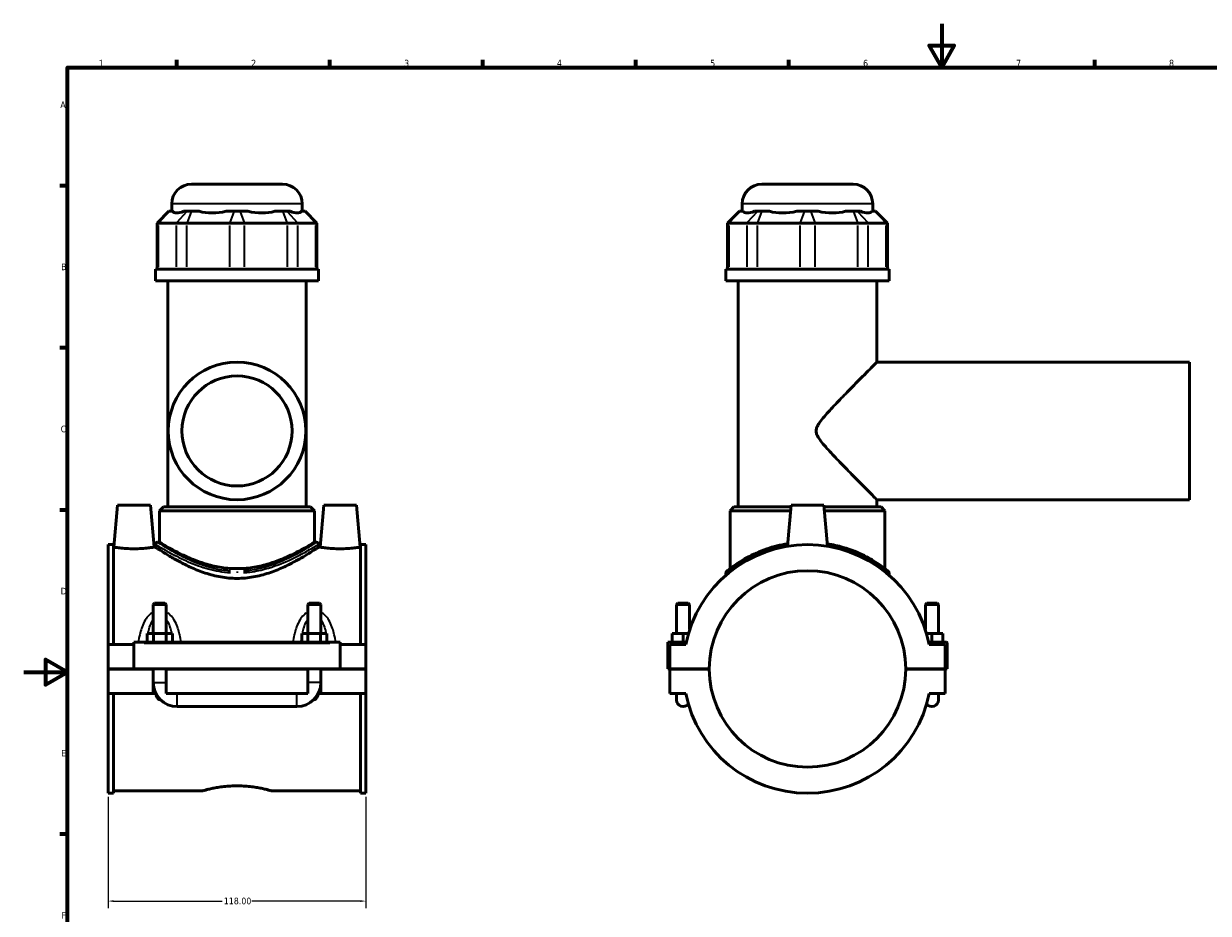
# Model space of a CAD drawing. Header units: millimetres. Extents: x 0 to 898, y -421 to 994.
# Tile 4 of 7: x 0 to 543, y 187 to 594. Entities that reach past the tile are written whole.
import ezdxf

# ---------------------------------------------------------------- set-up
doc = ezdxf.new("R2010")
doc.units = ezdxf.units.MM
for name, color, linetype, lineweight in [('Border (ANSI)', 7, 'Continuous', 70), ('Dimension (ANSI)', 7, 'Continuous', 25), ('Visible (ANSI)', 7, 'Continuous', 50), ('Visible Narrow (ANSI)', 7, 'Continuous', 35)]:
    doc.layers.add(name, color=color, linetype=linetype, lineweight=lineweight)
doc.styles.add('Note Text (ANSI)', font='tahoma.ttf')
doc.dimstyles.new('Default - mm (ANSI)', dxfattribs={"dimtxt": 3.048, "dimasz": 2.5, "dimexe": 3.175, "dimexo": 1.6002, "dimgap": 0.8, "dimtad": 0, "dimtoh": 1, "dimrnd": 1e-08, "dimzin": 4, "dimdsep": 46, "dimtxsty": 'Note Text (ANSI)', "dimcen": 0.09, "dimdle": 10, "dimclrd": 256, "dimclre": 256, "dimclrt": 256, "dimadec": 1, "dimazin": 1, "dimtfac": 1, "dimtofl": 0, "dimtmove": 0, "dimatfit": 3, "dimfxl": 1, "dimtolj": 1, "dimtzin": 4, "dimlwd": -1, "dimlwe": -1, "dimarcsym": 0})

# ---------------------------------------------------------------- blocks, each defined once
blk = doc.blocks.new('Borders Default Border')
at = {"layer": 'Border (ANSI)'}
for p, q in [((70.08, 574), (70.08, 577.45)), ((140.17, 574), (140.17, 577.45)), ((210.25, 574), (210.25, 577.45)), ((280.33, 574), (280.33, 577.45)), ((350.42, 574), (350.42, 577.45)), ((490.58, 574), (490.58, 577.45)), ((20, 519.75), (16.55, 519.75)), ((20, 445.5), (16.55, 445.5)), ((20, 371.25), (16.55, 371.25)), ((20, 222.75), (16.55, 222.75))]:
    blk.add_line(p, q, dxfattribs=at)
at = {"layer": 'Border (ANSI)', "flags": 128}
for points in [[(420.5, 594), (420.5, 574), (414.73, 584), (426.27, 584), (420.5, 574)], [(20, 20), (20, 574), (821, 574), (821, 20), (20, 20)], [(0, 297), (20, 297), (10, 302.77), (10, 291.23), (20, 297)]]:
    blk.add_lwpolyline(points, dxfattribs=at)
at = {"layer": 'Border (ANSI)', "color": 230, "true_color": 0xff0080, "char_height": 3.05, "attachment_point": 7, "style": 'Note Text (ANSI)'}
for s, insert in [('1', (34.35, 574.4)), ('2', (104.2, 574.4)), ('3', (174.26, 574.34)), ('4', (244.23, 574.4)), ('5', (314.48, 574.34)), ('6', (384.49, 574.34)), ('7', (454.6, 574.4)), ('8', (524.63, 574.33)), ('A', (16.78, 555.35)), ('B', (17.15, 481.1)), ('C', (16.95, 406.8)), ('D', (16.96, 332.6)), ('E', (17.21, 258.35)), ('F', (17.29, 184.1))]:
    blk.add_mtext(s, dxfattribs=dict(at, insert=insert))
blk = doc.blocks.new('*D8')
at = {"layer": 'Defpoints', "color": 0, "transparency": 16777216}
for p in [(38.72, 241.55), (156.72, 241.55), (156.72, 192.13)]:
    blk.add_point(p, dxfattribs=at)
at = {"layer": 'Dimension (ANSI)', "transparency": 16777216}
for p, q in [((38.72, 239.95), (38.72, 188.95)), ((156.72, 239.95), (156.72, 188.95)), ((41.22, 192.13), (90.88, 192.13)), ((154.22, 192.13), (104.56, 192.13))]:
    blk.add_line(p, q, dxfattribs=at)
for points in [[(41.22, 192.55), (41.22, 191.71), (38.72, 192.13)], [(154.22, 192.55), (154.22, 191.71), (156.72, 192.13)]]:
    blk.add_solid(points, dxfattribs=at)
at = {"layer": 'Dimension (ANSI)', "color": 230, "true_color": 0xff0080, "transparency": 16777216, "insert": (91.68, 193.72), "char_height": 3.048, "attachment_point": 1, "style": 'Note Text (ANSI)'}
blk.add_mtext('\\A1;118.00', dxfattribs=at)

msp = doc.modelspace()

# ---------------------------------------------------------------- linework, layer by layer
at = {"layer": 'Visible (ANSI)'}
for p, q in [((76.835, 520.465), (118.595, 520.465)), ((338.151, 520.465), (379.911, 520.465)), ((67.835, 508.075), (67.835, 511.465)), ((127.595, 508.075), (127.595, 511.465)), ((329.151, 508.075), (329.151, 511.465)), ((388.911, 508.075), (388.911, 511.465)), ((66.507, 508.075), (61.107, 502.675)), ((66.507, 508.075), (66.781, 508.075)), ((68.24, 508.075), (66.781, 508.075)), ((74.867, 508.075), (73.408, 508.075)), ((74.867, 508.075), (76.816, 508.075)), ((80.338, 508.075), (76.816, 508.075)), ((96.338, 508.075), (92.816, 508.075)), ((96.338, 508.075), (99.093, 508.075)), ((102.615, 508.075), (99.093, 508.075)), ((118.615, 508.075), (115.093, 508.075)), ((118.615, 508.075), (120.563, 508.075)), ((122.022, 508.075), (120.563, 508.075)), ((128.65, 508.075), (127.191, 508.075)), ((128.65, 508.075), (128.924, 508.075)), ((128.924, 508.075), (134.324, 502.675)), ((327.823, 508.075), (322.423, 502.675)), ((327.823, 508.075), (328.097, 508.075)), ((329.556, 508.075), (328.097, 508.075)), ((336.183, 508.075), (334.724, 508.075)), ((336.183, 508.075), (338.131, 508.075)), ((341.654, 508.075), (338.131, 508.075)), ((357.654, 508.075), (354.131, 508.075)), ((357.654, 508.075), (360.409, 508.075)), ((363.931, 508.075), (360.409, 508.075)), ((379.931, 508.075), (376.409, 508.075)), ((379.931, 508.075), (381.879, 508.075)), ((383.338, 508.075), (381.879, 508.075)), ((389.966, 508.075), (388.507, 508.075)), ((389.966, 508.075), (390.24, 508.075)), ((390.24, 508.075), (395.64, 502.675)), ((61.792, 502.675), (61.107, 502.675)), ((61.107, 502.675), (61.107, 481.525)), ((61.792, 502.675), (69.878, 502.675)), ((74.749, 502.675), (69.878, 502.675)), ((74.749, 502.675), (94.271, 502.675)), ((101.159, 502.675), (94.271, 502.675)), ((101.159, 502.675), (120.682, 502.675)), ((125.552, 502.675), (120.682, 502.675)), ((125.552, 502.675), (133.639, 502.675)), ((134.324, 502.675), (133.639, 502.675)), ((134.324, 502.675), (134.324, 481.525)), ((323.108, 502.675), (322.423, 502.675)), ((322.423, 502.675), (322.423, 481.525)), ((323.108, 502.675), (331.194, 502.675)), ((336.065, 502.675), (331.194, 502.675)), ((336.065, 502.675), (355.587, 502.675)), ((362.475, 502.675), (355.587, 502.675)), ((362.475, 502.675), (381.998, 502.675)), ((386.868, 502.675), (381.998, 502.675)), ((386.868, 502.675), (394.955, 502.675)), ((395.64, 502.675), (394.955, 502.675)), ((395.64, 502.675), (395.64, 481.525)), ((135.065, 481.525), (60.365, 481.525)), ((60.365, 476.215), (60.365, 481.525)), ((135.065, 476.215), (135.065, 481.525)), ((396.381, 481.525), (321.681, 481.525)), ((321.681, 476.215), (321.681, 481.525)), ((396.381, 476.215), (396.381, 481.525)), ((135.065, 476.215), (60.365, 476.215)), ((65.968, 372.715), (65.968, 476.215)), ((129.463, 372.715), (129.463, 476.215)), ((396.381, 476.215), (321.681, 476.215)), ((327.284, 372.715), (327.284, 476.215)), ((390.779, 438.965), (390.779, 476.215)), ((390.779, 438.965), (534.031, 438.965)), ((534.031, 375.965), (534.031, 438.965)), ((390.779, 375.965), (534.031, 375.965)), ((390.779, 372.715), (390.779, 375.965)), ((43.015, 373.465), (41.336, 354.265)), ((58.015, 373.465), (43.015, 373.465)), ((58.015, 373.465), (59.695, 354.265)), ((64.033, 372.715), (62.233, 370.915)), ((133.198, 370.915), (62.233, 370.915)), ((62.233, 356.497), (62.233, 370.915)), ((64.033, 372.715), (131.398, 372.715)), ((131.398, 372.715), (133.198, 370.915)), ((133.198, 356.497), (133.198, 370.915)), ((137.415, 373.465), (135.736, 354.265)), ((137.415, 373.465), (152.415, 373.465)), ((152.415, 373.465), (154.095, 354.265)), ((325.349, 372.715), (323.549, 370.915)), ((351.308, 370.915), (323.549, 370.915)), ((323.549, 344.386), (323.549, 370.915)), ((325.349, 372.715), (351.466, 372.715)), ((351.531, 373.465), (349.884, 354.642)), ((366.531, 373.465), (351.531, 373.465)), ((366.531, 373.465), (368.178, 354.642)), ((366.597, 372.715), (392.714, 372.715)), ((394.514, 370.915), (366.754, 370.915)), ((392.714, 372.715), (394.514, 370.915)), ((394.514, 344.386), (394.514, 370.915)), ((38.715, 355.381), (38.715, 309.715)), ((38.715, 355.381), (41.075, 355.381)), ((41.075, 309.715), (41.075, 355.381)), ((41.336, 354.265), (41.075, 354.265)), ((60.365, 354.265), (59.695, 354.265)), ((60.365, 355.597), (60.365, 354.265)), ((61.265, 356.497), (62.233, 356.497)), ((133.198, 356.497), (134.165, 356.497)), ((135.065, 355.597), (135.065, 354.265)), ((135.736, 354.265), (135.065, 354.265)), ((154.355, 354.265), (154.095, 354.265)), ((154.355, 309.715), (154.355, 355.381)), ((154.355, 355.381), (156.715, 355.381)), ((156.715, 355.381), (156.715, 309.715)), ((321.681, 342.459), (321.681, 341.412)), ((396.381, 342.459), (396.381, 341.412)), ((59.915, 328.515), (59.315, 327.915)), ((65.315, 327.915), (59.315, 327.915)), ((59.315, 327.915), (59.315, 314.715)), ((59.915, 328.515), (64.715, 328.515)), ((64.715, 328.515), (65.315, 327.915)), ((65.315, 327.915), (65.315, 314.715)), ((130.715, 328.515), (130.115, 327.915)), ((136.115, 327.915), (130.115, 327.915)), ((130.115, 314.715), (130.115, 327.915)), ((130.715, 328.515), (135.515, 328.515)), ((135.515, 328.515), (136.115, 327.915)), ((136.115, 314.715), (136.115, 327.915)), ((299.631, 328.515), (299.031, 327.915)), ((299.031, 327.915), (305.031, 327.915)), ((299.031, 314.715), (299.031, 327.915)), ((304.431, 328.515), (299.631, 328.515)), ((304.431, 328.515), (305.031, 327.915)), ((305.031, 316.45), (305.031, 327.915)), ((413.631, 328.515), (413.031, 327.915)), ((419.031, 327.915), (413.031, 327.915)), ((413.031, 327.915), (413.031, 316.45)), ((413.631, 328.515), (418.431, 328.515)), ((418.431, 328.515), (419.031, 327.915)), ((419.031, 327.915), (419.031, 314.715)), ((50.515, 309.715), (38.715, 309.715)), ((38.715, 298.515), (38.715, 309.715)), ((50.515, 310.215), (50.515, 310.715)), ((144.915, 310.715), (50.515, 310.715)), ((50.515, 298.515), (50.515, 310.215)), ((56.542, 310.715), (56.542, 314.715)), ((56.542, 314.715), (59.429, 314.715)), ((59.429, 310.715), (59.429, 314.715)), ((59.429, 314.715), (65.202, 314.715)), ((65.202, 310.715), (65.202, 314.715)), ((65.202, 314.715), (68.089, 314.715)), ((68.089, 310.715), (68.089, 314.715)), ((127.342, 314.715), (130.229, 314.715)), ((127.342, 310.715), (127.342, 314.715)), ((130.229, 310.715), (130.229, 314.715)), ((130.229, 314.715), (136.002, 314.715)), ((136.002, 310.715), (136.002, 314.715)), ((136.002, 314.715), (138.889, 314.715)), ((138.889, 310.715), (138.889, 314.715)), ((144.915, 310.715), (144.915, 310.215)), ((144.915, 310.215), (144.915, 298.515)), ((156.715, 309.715), (144.915, 309.715)), ((156.715, 309.715), (156.715, 298.515)), ((295.031, 310.715), (303.449, 310.715)), ((295.031, 298.515), (295.031, 310.715)), ((303.238, 309.715), (296.031, 309.715)), ((296.031, 309.715), (296.031, 298.515)), ((302.031, 314.715), (297.031, 314.715)), ((297.031, 310.715), (297.031, 314.715)), ((304.484, 314.715), (302.031, 314.715)), ((302.031, 310.715), (302.031, 314.715)), ((413.578, 314.715), (416.031, 314.715)), ((422.531, 310.715), (414.613, 310.715)), ((422.031, 309.715), (414.824, 309.715)), ((416.031, 310.715), (416.031, 314.715)), ((416.031, 314.715), (421.031, 314.715)), ((421.031, 310.715), (421.031, 314.715)), ((422.031, 298.515), (422.031, 309.715)), ((423.031, 298.515), (423.031, 310.215)), ((38.715, 298.515), (50.515, 298.515)), ((144.915, 298.515), (50.515, 298.515)), ((59.315, 298.515), (59.315, 298.415)), ((65.315, 298.515), (65.315, 298.415)), ((130.115, 298.415), (130.115, 298.515)), ((136.115, 298.415), (136.115, 298.515)), ((144.915, 298.515), (156.715, 298.515)), ((296.031, 298.515), (295.031, 298.515)), ((296.031, 298.515), (314.031, 298.515)), ((299.031, 298.415), (299.031, 298.515)), ((305.031, 298.415), (305.031, 298.515)), ((404.031, 298.515), (422.031, 298.515)), ((413.031, 298.515), (413.031, 298.415)), ((419.031, 298.515), (419.031, 298.415)), ((422.031, 298.515), (423.031, 298.515)), ((38.715, 287.215), (38.715, 298.415)), ((59.315, 298.415), (38.715, 298.415)), ((59.315, 287.215), (59.315, 298.415)), ((65.315, 298.415), (65.315, 287.215)), ((130.115, 298.415), (65.315, 298.415)), ((130.115, 287.215), (130.115, 298.415)), ((136.115, 298.415), (136.115, 287.215)), ((156.715, 298.415), (136.115, 298.415)), ((156.715, 298.415), (156.715, 287.215)), ((296.031, 298.415), (296.031, 287.215)), ((314.031, 298.415), (296.031, 298.415)), ((422.031, 298.415), (404.031, 298.415)), ((422.031, 287.215), (422.031, 298.415)), ((59.315, 287.215), (38.715, 287.215)), ((38.715, 287.215), (38.715, 241.549)), ((41.075, 241.549), (41.075, 287.215)), ((60.415, 287.215), (59.315, 287.215)), ((60.445, 287.215), (60.415, 287.215)), ((60.517, 287.215), (60.445, 287.215)), ((130.115, 287.215), (65.315, 287.215)), ((134.985, 287.215), (134.913, 287.215)), ((135.015, 287.215), (134.985, 287.215)), ((136.115, 287.215), (135.015, 287.215)), ((156.715, 287.215), (136.115, 287.215)), ((154.355, 241.549), (154.355, 287.215)), ((156.715, 287.215), (156.715, 241.549)), ((296.031, 287.215), (303.238, 287.215)), ((299.031, 287.215), (299.031, 284.215)), ((414.824, 287.215), (422.031, 287.215)), ((419.031, 284.215), (419.031, 287.215)), ((70.315, 281.215), (125.115, 281.215)), ((38.715, 241.549), (41.075, 241.549)), ((82.035, 242.665), (41.075, 242.665)), ((154.355, 242.665), (113.395, 242.665)), ((154.355, 241.549), (156.715, 241.549))]:
    msp.add_line(p, q, dxfattribs=at)
for radius in [31.5, 25.2]:
    msp.add_circle((97.715, 407.465), radius, dxfattribs=at)
for centre, radius, start, end in [((76.835, 511.465), 9, 90, 180), ((118.595, 511.465), 9, 0, 90), ((338.151, 511.465), 9, 90, 180), ((379.911, 511.465), 9, 0, 90), ((61.265, 355.597), 0.9, 90, 180), ((134.165, 355.597), 0.9, 0, 90), ((359.031, 298.465), 56.916, 11.40014, 168.59986), ((359.031, 298.465), 45, 0.06366, 179.93634), ((322.581, 342.459), 0.9, 129.64256, 180), ((395.481, 342.459), 0.9, 0, 50.35744), ((422.531, 310.215), 0.5, 0, 90), ((359.031, 298.465), 45, 180.06366, 359.93634), ((70.315, 292.215), 11, 180, 270), ((125.115, 292.215), 11, 270, 0), ((302.031, 284.215), 3, 180, 322.99024), ((359.031, 298.465), 56.916, 191.40014, 348.59986), ((416.031, 284.215), 3, 217.00976, 0)]:
    msp.add_arc(centre, radius, start, end, dxfattribs=at)
for centre, major_axis, ratio, start_param, end_param in [((97.715, 537.182), (-29.306, -29.306), 0.1989124, 6.2515619, 6.7075078), ((97.715, 537.182), (24.844, 24.844), 0.6681786, 3.5026684, 3.9586142), ((97.715, 537.182), (-24.844, 24.844), 0.6681786, 2.3245711, 2.7805169), ((97.715, 537.182), (-29.306, 29.306), 0.1989124, 2.7172702, 3.173216), ((359.031, 537.182), (-29.306, -29.306), 0.1989124, 6.2515619, 6.7075078), ((359.031, 537.182), (24.844, 24.844), 0.6681786, 3.5026684, 3.9586142), ((359.031, 537.182), (24.844, -24.844), 0.6681786, 5.4661638, 5.9221096), ((359.031, 537.182), (29.306, -29.306), 0.1989124, 5.8588629, 6.3148087)]:
    msp.add_ellipse(centre, major_axis=major_axis, ratio=ratio, start_param=start_param, end_param=end_param, dxfattribs=at)
for points, knots in [([(390.779, 375.965), (390.779, 375.965), (390.553, 376.193), (389.668, 377.085), (389.008, 377.751), (387.344, 379.43), (386.337, 380.447), (384.112, 382.698), (382.893, 383.933), (380.058, 386.812), (378.32, 388.582), (374.75, 392.247), (372.917, 394.141), (369.389, 397.874), (367.698, 399.691), (365.454, 402.382), (364.763, 403.256), (363.869, 404.659), (363.596, 405.138), (363.269, 405.93), (363.173, 406.206), (363.033, 406.799), (362.988, 407.116), (362.988, 407.814), (363.033, 408.132), (363.173, 408.725), (363.269, 409.001), (363.596, 409.793), (363.869, 410.272), (364.763, 411.675), (365.454, 412.549), (367.698, 415.24), (369.389, 417.057), (372.917, 420.789), (374.75, 422.683), (378.32, 426.348), (380.058, 428.118), (382.893, 430.998), (384.112, 432.233), (386.337, 434.484), (387.344, 435.5), (389.008, 437.18), (389.668, 437.845), (390.553, 438.738), (390.779, 438.965), (390.779, 438.965)], [5.9537054, 5.9537054, 5.9537054, 5.9537054, 6.6042471, 6.6042471, 7.2547888, 7.2547888, 7.9053304, 7.9053304, 8.5558721, 8.5558721, 9.3937568, 9.3937568, 10.2316415, 10.2316415, 11.0695261, 11.0695261, 11.4884685, 11.4884685, 11.6979396, 11.6979396, 11.8026752, 11.8026752, 11.9074108, 11.9074108, 12.0121464, 12.0121464, 12.116882, 12.116882, 12.3263531, 12.3263531, 12.7452955, 12.7452955, 13.5831801, 13.5831801, 14.4210648, 14.4210648, 15.2589495, 15.2589495, 15.9094911, 15.9094911, 16.5600328, 16.5600328, 17.2105745, 17.2105745, 17.8611162, 17.8611162, 17.8611162, 17.8611162]), ([(50.515, 353.494), (49.355, 353.494), (48.12, 353.535), (45.854, 353.682), (44.823, 353.786), (43.199, 353.979), (42.496, 354.082), (41.565, 354.226), (41.336, 354.265), (41.336, 354.265)], [2.7820433, 2.7820433, 2.7820433, 2.7820433, 3.1300999, 3.1300999, 3.4781564, 3.4781564, 3.8256107, 3.8256107, 4.173065, 4.173065, 4.173065, 4.173065]), ([(59.695, 354.265), (59.695, 354.265), (59.466, 354.226), (58.534, 354.082), (57.832, 353.979), (56.208, 353.786), (55.177, 353.682), (52.91, 353.535), (51.675, 353.494), (50.515, 353.494)], [6.9551083, 6.9551083, 6.9551083, 6.9551083, 7.3025625, 7.3025625, 7.6500168, 7.6500168, 7.9980734, 7.9980734, 8.3461299, 8.3461299, 8.3461299, 8.3461299]), ([(97.715, 339.922), (95.258, 339.922), (92.763, 340.147), (87.872, 341.006), (85.475, 341.637), (80.919, 343.143), (78.755, 344.017), (74.76, 345.819), (72.929, 346.747), (69.699, 348.482), (68.175, 349.358), (65.461, 350.98), (64.27, 351.725), (62.337, 352.96), (61.592, 353.451), (60.606, 354.103), (60.365, 354.265), (60.365, 354.265)], [0, 0, 0, 0, 0.7371889, 0.7371889, 1.4743777, 1.4743777, 2.2115666, 2.2115666, 2.9487554, 2.9487554, 3.6776612, 3.6776612, 4.406567, 4.406567, 5.1354727, 5.1354727, 5.8643785, 5.8643785, 5.8643785, 5.8643785]), ([(97.715, 344.386), (95.406, 344.386), (93.048, 344.566), (88.412, 345.263), (86.131, 345.779), (81.791, 347.024), (79.727, 347.753), (75.917, 349.267), (74.172, 350.052), (71.09, 351.53), (69.636, 352.279), (67.053, 353.671), (65.923, 354.313), (64.091, 355.375), (63.388, 355.797), (62.459, 356.358), (62.233, 356.497), (62.233, 356.497)], [0, 0, 0, 0, 0.6929235, 0.6929235, 1.3858471, 1.3858471, 2.0787706, 2.0787706, 2.7716942, 2.7716942, 3.4597103, 3.4597103, 4.1477264, 4.1477264, 4.8357425, 4.8357425, 5.5237586, 5.5237586, 5.5237586, 5.5237586]), ([(133.198, 356.497), (133.198, 356.497), (132.972, 356.358), (132.043, 355.797), (131.34, 355.375), (129.508, 354.313), (128.378, 353.671), (125.794, 352.279), (124.341, 351.53), (121.258, 350.052), (119.513, 349.267), (115.704, 347.753), (113.639, 347.024), (109.299, 345.779), (107.019, 345.263), (102.382, 344.566), (100.025, 344.386), (97.715, 344.386)], [16.5712759, 16.5712759, 16.5712759, 16.5712759, 17.259292, 17.259292, 17.9473081, 17.9473081, 18.6353242, 18.6353242, 19.3233403, 19.3233403, 20.0162639, 20.0162639, 20.7091874, 20.7091874, 21.402111, 21.402111, 22.0950345, 22.0950345, 22.0950345, 22.0950345]), ([(135.065, 354.265), (135.065, 354.265), (134.824, 354.103), (133.839, 353.451), (133.094, 352.96), (131.16, 351.725), (129.969, 350.98), (127.255, 349.358), (125.732, 348.482), (122.501, 346.747), (120.671, 345.819), (116.676, 344.017), (114.512, 343.143), (109.956, 341.637), (107.559, 341.006), (102.668, 340.147), (100.173, 339.922), (97.715, 339.922)], [17.5931355, 17.5931355, 17.5931355, 17.5931355, 18.3220412, 18.3220412, 19.050947, 19.050947, 19.7798528, 19.7798528, 20.5087585, 20.5087585, 21.2459474, 21.2459474, 21.9831363, 21.9831363, 22.7203251, 22.7203251, 23.457514, 23.457514, 23.457514, 23.457514]), ([(144.915, 353.494), (143.755, 353.494), (142.52, 353.535), (140.254, 353.682), (139.223, 353.786), (137.599, 353.979), (136.896, 354.082), (135.965, 354.226), (135.736, 354.265), (135.736, 354.265)], [0, 0, 0, 0, 0.3480565, 0.3480565, 0.6961131, 0.6961131, 1.0435674, 1.0435674, 1.3910217, 1.3910217, 1.3910217, 1.3910217]), ([(154.095, 354.265), (154.095, 354.265), (153.866, 354.226), (152.934, 354.082), (152.232, 353.979), (150.608, 353.786), (149.577, 353.682), (147.31, 353.535), (146.075, 353.494), (144.915, 353.494)], [4.173065, 4.173065, 4.173065, 4.173065, 4.5205192, 4.5205192, 4.8679735, 4.8679735, 5.2160301, 5.2160301, 5.5640866, 5.5640866, 5.5640866, 5.5640866]), ([(349.985, 355.788), (346.609, 355.253), (343.397, 354.437), (337.024, 352.286), (333.965, 350.888), (328.097, 347.706), (325.546, 345.906), (323.163, 344.095), (322.611, 343.647), (322.106, 343.235), (322.007, 343.153), (322.007, 343.152)], [18.4158133, 18.4158133, 18.4158133, 18.4158133, 19.4450446, 19.4450446, 20.6565704, 20.6565704, 22.185151, 22.185151, 22.9083504, 22.9083504, 23.3635272, 23.3635272, 23.3635272, 23.3635272]), ([(396.055, 343.152), (396.055, 343.152), (395.732, 343.425), (394.364, 344.511), (393.189, 345.416), (389.895, 347.656), (387.654, 349.034), (382.223, 351.753), (378.977, 353.091), (373.068, 354.825), (370.616, 355.384), (368.075, 355.785)], [11.6817639, 11.6817639, 11.6817639, 11.6817639, 12.5014321, 12.5014321, 13.4912706, 13.4912706, 14.6407887, 14.6407887, 15.8549962, 15.8549962, 16.6294713, 16.6294713, 16.6294713, 16.6294713]), ([(62.536, 284.438), (62.462, 284.418), (62.387, 284.407), (62.23, 284.407), (62.139, 284.422), (61.965, 284.481), (61.883, 284.524), (61.554, 284.742), (61.333, 285.036), (60.931, 285.714), (60.762, 286.156), (60.555, 286.811), (60.498, 287.012), (60.445, 287.215)], [1.30509846, 1.30509846, 1.30509846, 1.30509846, 1.32652967, 1.32652967, 1.3521115, 1.3521115, 1.37769333, 1.37769333, 1.47156899, 1.47156899, 1.61925528, 1.61925528, 1.68341738, 1.68341738, 1.68341738, 1.68341738]), ([(134.985, 287.215), (134.933, 287.012), (134.876, 286.811), (134.669, 286.156), (134.499, 285.714), (134.098, 285.036), (133.876, 284.742), (133.547, 284.524), (133.465, 284.481), (133.292, 284.422), (133.201, 284.407), (133.044, 284.407), (132.968, 284.418), (132.895, 284.438)], [0.96964196, 0.96964196, 0.96964196, 0.96964196, 1.03380406, 1.03380406, 1.18149035, 1.18149035, 1.27536601, 1.27536601, 1.30094784, 1.30094784, 1.32652967, 1.32652967, 1.34796088, 1.34796088, 1.34796088, 1.34796088]), ([(82.035, 242.665), (82.035, 242.665), (82.131, 242.692), (82.53, 242.803), (82.834, 242.886), (83.636, 243.095), (84.134, 243.221), (85.284, 243.493), (85.935, 243.637), (87.321, 243.919), (88.104, 244.065), (89.811, 244.34), (90.735, 244.469), (92.665, 244.685), (93.673, 244.771), (95.703, 244.886), (96.725, 244.914), (97.715, 244.914)], [7.1293322, 7.1293322, 7.1293322, 7.1293322, 7.426354, 7.426354, 7.7233758, 7.7233758, 8.0203977, 8.0203977, 8.3174195, 8.3174195, 8.6145087, 8.6145087, 8.9115979, 8.9115979, 9.2086871, 9.2086871, 9.5057763, 9.5057763, 9.5057763, 9.5057763]), ([(97.715, 244.914), (98.706, 244.914), (99.728, 244.886), (101.758, 244.771), (102.766, 244.685), (104.696, 244.469), (105.619, 244.34), (107.326, 244.065), (108.11, 243.919), (109.496, 243.637), (110.147, 243.493), (111.296, 243.221), (111.795, 243.095), (112.596, 242.886), (112.901, 242.803), (113.3, 242.692), (113.395, 242.665), (113.395, 242.665)], [0, 0, 0, 0, 0.2970892, 0.2970892, 0.5941784, 0.5941784, 0.8912676, 0.8912676, 1.1883568, 1.1883568, 1.4853786, 1.4853786, 1.7824004, 1.7824004, 2.0794223, 2.0794223, 2.3764441, 2.3764441, 2.3764441, 2.3764441])]:
    msp.add_open_spline(points, degree=3, knots=knots, dxfattribs=at)
at = {"layer": 'Visible Narrow (ANSI)'}
for p, q in [((127.227, 511.465), (68.203, 511.465)), ((388.543, 511.465), (329.519, 511.465)), ((66.531, 507.805), (62.041, 502.945)), ((74.618, 507.805), (70.128, 502.945)), ((76.712, 507.805), (74.852, 502.945)), ((96.234, 507.805), (94.374, 502.945)), ((99.196, 507.805), (101.056, 502.945)), ((118.718, 507.805), (120.578, 502.945)), ((120.813, 507.805), (125.303, 502.945)), ((128.899, 507.805), (133.389, 502.945)), ((327.847, 507.805), (323.357, 502.945)), ((335.934, 507.805), (331.444, 502.945)), ((338.028, 507.805), (336.168, 502.945)), ((357.55, 507.805), (355.69, 502.945)), ((360.512, 507.805), (362.372, 502.945)), ((380.034, 507.805), (381.894, 502.945)), ((382.129, 507.805), (386.619, 502.945)), ((390.215, 507.805), (394.705, 502.945)), ((61.792, 482.583), (61.792, 501.618)), ((69.878, 501.618), (69.878, 482.583)), ((74.749, 482.583), (74.749, 501.618)), ((94.271, 501.618), (94.271, 482.583)), ((101.159, 482.583), (101.159, 501.618)), ((120.682, 501.618), (120.682, 482.583)), ((125.552, 482.583), (125.552, 501.618)), ((133.639, 501.618), (133.639, 482.583)), ((323.108, 482.583), (323.108, 501.618)), ((331.194, 501.618), (331.194, 482.583)), ((336.065, 482.583), (336.065, 501.618)), ((355.587, 501.618), (355.587, 482.583)), ((362.475, 482.583), (362.475, 501.618)), ((381.998, 501.618), (381.998, 482.583)), ((386.868, 482.583), (386.868, 501.618)), ((394.955, 501.618), (394.955, 482.583)), ((97.715, 343.126), (97.715, 342.499)), ((55.235, 310.215), (140.195, 310.215)), ((59.352, 292.215), (65.278, 292.215)), ((136.078, 292.215), (130.152, 292.215)), ((70.315, 281.252), (70.315, 287.178)), ((125.115, 281.252), (125.115, 287.178))]:
    msp.add_line(p, q, dxfattribs=at)
msp.add_arc((395.481, 342.459), 0.9, 2.51787, 47.83956, dxfattribs=at)
for points, knots in [([(60.488, 355.521), (60.508, 355.509), (60.53, 355.495), (61.007, 355.199), (62.276, 354.406), (65.988, 352.244), (68.334, 350.927), (73.731, 348.249), (76.741, 346.893), (82.943, 344.688), (86.058, 343.797), (91.088, 342.901), (92.883, 342.678), (94.695, 342.559)], [-17.2305974, -17.2305974, -17.2305974, -17.2305974, -17.1593136, -17.1593136, -15.8549962, -15.8549962, -14.6407887, -14.6407887, -13.4912706, -13.4912706, -12.5014321, -12.5014321, -11.9738078, -11.9738078, -11.9738078, -11.9738078]), ([(94.768, 343.254), (92.999, 343.375), (91.247, 343.6), (86.339, 344.511), (83.299, 345.416), (77.246, 347.656), (74.309, 349.034), (69.042, 351.753), (66.753, 353.091), (63.13, 355.287), (61.891, 356.093), (61.426, 356.393), (61.404, 356.407), (61.385, 356.42)], [11.9738078, 11.9738078, 11.9738078, 11.9738078, 12.5014321, 12.5014321, 13.4912706, 13.4912706, 14.6407887, 14.6407887, 15.8549962, 15.8549962, 17.1593136, 17.1593136, 17.2305974, 17.2305974, 17.2305974, 17.2305974]), ([(134.044, 356.418), (133.845, 356.289), (133.403, 356.004), (131.67, 354.908), (130.043, 353.893), (126.046, 351.592), (123.734, 350.329), (117.956, 347.574), (114.344, 346.08), (107.86, 344.259), (105.202, 343.711), (101.872, 343.347), (101.269, 343.294), (100.663, 343.253)], [29.4964492, 29.4964492, 29.4964492, 29.4964492, 30.2234028, 30.2234028, 31.3758694, 31.3758694, 32.4538911, 32.4538911, 33.7514385, 33.7514385, 34.5726564, 34.5726564, 34.7532473, 34.7532473, 34.7532473, 34.7532473]), ([(100.736, 342.558), (101.357, 342.599), (101.975, 342.651), (105.387, 343.009), (108.11, 343.549), (114.754, 345.342), (118.456, 346.812), (124.376, 349.525), (126.746, 350.768), (130.841, 353.033), (132.508, 354.032), (134.284, 355.112), (134.738, 355.393), (134.941, 355.52)], [-34.7532473, -34.7532473, -34.7532473, -34.7532473, -34.5726564, -34.5726564, -33.7514385, -33.7514385, -32.4538911, -32.4538911, -31.3758694, -31.3758694, -30.2234028, -30.2234028, -29.4964492, -29.4964492, -29.4964492, -29.4964492]), ([(321.769, 342.531), (321.818, 342.57), (321.888, 342.626), (322.29, 342.947), (322.847, 343.388), (325.251, 345.17), (327.825, 346.943), (333.744, 350.075), (336.831, 351.451), (342.55, 353.335), (344.96, 353.977), (347.482, 354.473)], [-23.1161322, -23.1161322, -23.1161322, -23.1161322, -22.9083504, -22.9083504, -22.185151, -22.185151, -20.6565704, -20.6565704, -19.4450446, -19.4450446, -18.6630215, -18.6630215, -18.6630215, -18.6630215]), ([(370.579, 354.472), (372.281, 354.138), (373.932, 353.739), (379.153, 352.244), (382.427, 350.927), (387.906, 348.249), (390.166, 346.893), (393.49, 344.688), (394.675, 343.797), (395.866, 342.874), (396.157, 342.641), (396.293, 342.531)], [-16.3822634, -16.3822634, -16.3822634, -16.3822634, -15.8549962, -15.8549962, -14.6407887, -14.6407887, -13.4912706, -13.4912706, -12.5014321, -12.5014321, -11.9291586, -11.9291586, -11.9291586, -11.9291586]), ([(58.653, 324.087), (58.235, 323.804), (57.844, 323.481), (56.759, 322.428), (56.149, 321.612), (55.064, 319.792), (54.602, 318.775), (53.873, 316.802), (53.589, 315.855), (53.07, 313.791), (52.846, 312.67), (52.66, 311.532)], [-1.9463743, -1.9463743, -1.9463743, -1.9463743, -1.7931428, -1.7931428, -1.4871275, -1.4871275, -1.1560659, -1.1560659, -0.8674821, -0.8674821, -0.5400296, -0.5400296, -0.5400296, -0.5400296]), ([(56.999, 315.079), (57.077, 315.446), (57.161, 315.81), (57.494, 317.137), (57.783, 318.072), (58.424, 319.652), (58.755, 320.32), (59.14, 320.912)], [1.03354834, 1.03354834, 1.03354834, 1.03354834, 1.1560659, 1.1560659, 1.48712747, 1.48712747, 1.7576251, 1.7576251, 1.7576251, 1.7576251]), ([(65.491, 320.912), (65.876, 320.32), (66.207, 319.652), (66.848, 318.072), (67.136, 317.137), (67.47, 315.81), (67.553, 315.446), (67.632, 315.079)], [2.91933871, 2.91933871, 2.91933871, 2.91933871, 3.18983634, 3.18983634, 3.52089791, 3.52089791, 3.64341548, 3.64341548, 3.64341548, 3.64341548]), ([(71.97, 311.532), (71.784, 312.67), (71.56, 313.791), (71.041, 315.855), (70.757, 316.802), (70.029, 318.775), (69.567, 319.792), (68.481, 321.612), (67.872, 322.428), (66.787, 323.481), (66.396, 323.804), (65.977, 324.087)], [-4.1369342, -4.1369342, -4.1369342, -4.1369342, -3.8094817, -3.8094817, -3.5208979, -3.5208979, -3.1898363, -3.1898363, -2.883821, -2.883821, -2.7305895, -2.7305895, -2.7305895, -2.7305895]), ([(129.453, 324.087), (129.035, 323.804), (128.644, 323.481), (127.559, 322.428), (126.949, 321.612), (125.864, 319.792), (125.402, 318.775), (124.673, 316.803), (124.389, 315.855), (123.87, 313.791), (123.646, 312.67), (123.46, 311.532)], [-1.9466644, -1.9466644, -1.9466644, -1.9466644, -1.7934329, -1.7934329, -1.4874135, -1.4874135, -1.1563528, -1.1563528, -0.8677827, -0.8677827, -0.5403197, -0.5403197, -0.5403197, -0.5403197]), ([(127.799, 315.079), (127.877, 315.446), (127.961, 315.81), (128.294, 317.137), (128.583, 318.072), (129.224, 319.652), (129.555, 320.32), (129.94, 320.912)], [1.03383836, 1.03383836, 1.03383836, 1.03383836, 1.15635283, 1.15635283, 1.48741348, 1.48741348, 1.75791519, 1.75791519, 1.75791519, 1.75791519]), ([(136.291, 320.912), (136.676, 320.32), (137.007, 319.652), (137.648, 318.072), (137.936, 317.137), (138.27, 315.81), (138.353, 315.446), (138.432, 315.079)], [2.9196288, 2.9196288, 2.9196288, 2.9196288, 3.19013051, 3.19013051, 3.52119116, 3.52119116, 3.64370563, 3.64370563, 3.64370563, 3.64370563]), ([(142.77, 311.532), (142.584, 312.67), (142.36, 313.791), (141.841, 315.855), (141.557, 316.803), (140.829, 318.775), (140.367, 319.792), (139.282, 321.612), (138.672, 322.428), (137.587, 323.481), (137.196, 323.804), (136.777, 324.087)], [-4.1372243, -4.1372243, -4.1372243, -4.1372243, -3.8097613, -3.8097613, -3.5211912, -3.5211912, -3.1901305, -3.1901305, -2.8841111, -2.8841111, -2.7308796, -2.7308796, -2.7308796, -2.7308796])]:
    msp.add_open_spline(points, degree=3, knots=knots, dxfattribs=at)
for points in [[(56.318, 310.806), (56.381, 311.348), (56.451, 311.886), (56.529, 312.419)], [(68.102, 312.419), (68.179, 311.886), (68.249, 311.348), (68.312, 310.806)], [(127.118, 310.806), (127.181, 311.348), (127.251, 311.886), (127.329, 312.419)], [(138.902, 312.419), (138.979, 311.886), (139.049, 311.348), (139.112, 310.806)]]:
    msp.add_open_spline(points, degree=3, dxfattribs=at)

# ---------------------------------------------------------------- block references
msp.add_blockref('Borders Default Border', (0, 0))

# ---------------------------------------------------------------- dimensions: what is measured, and where the dimension line sits
at = {"layer": 'Dimension (ANSI)'}
dim = msp.add_linear_dim(base=(156.715, 192.129), p1=(38.715, 241.549), p2=(156.715, 241.549), dimstyle='Default - mm (ANSI)', override={"dimtoh": 0, "dimdec": 2, "dimtp": 0, "dimtm": 0, "dimtdec": 2, "dimatfit": 1}, dxfattribs=at)
dim.commit()
dim.dimension.update_dxf_attribs({"geometry": '*D8', "text_midpoint": (97.715, 192.129), "dimtype": 160})

doc.saveas('drawing.dxf')
